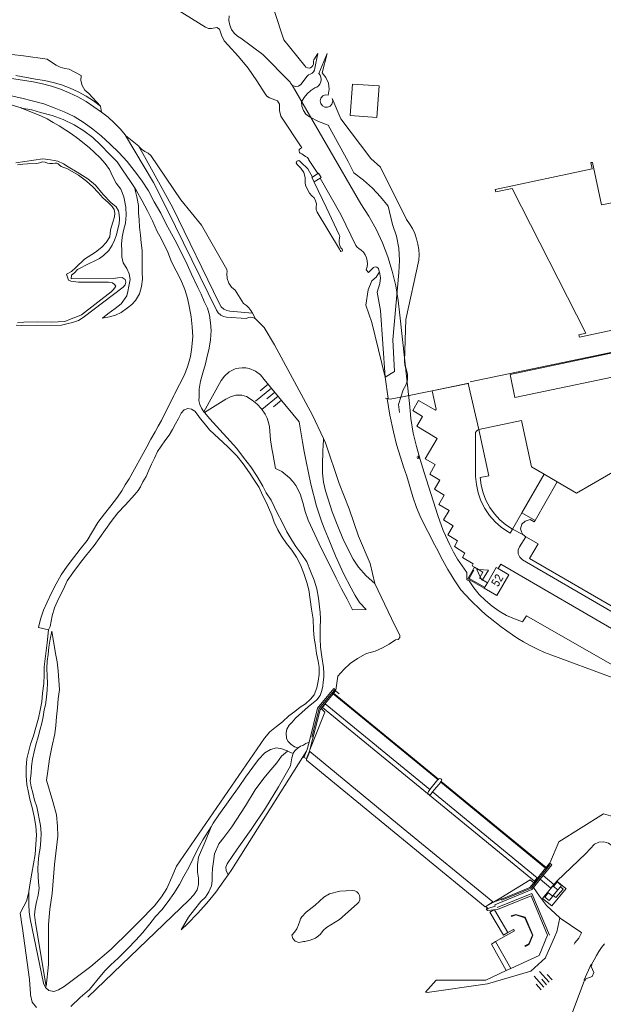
# Model space of a CAD drawing. Header units: metres. Extents: x 196790 to 198335, y 354523 to 356036.
# Tile 9 of 108: x 196935 to 197058, y 355228 to 355435. Entities that reach past the tile are written whole.
import ezdxf

# ---------------------------------------------------------------- set-up
doc = ezdxf.new("R2010")
doc.units = ezdxf.units.M
doc.linetypes.add('DGN Style 2', pattern=[186.027128, 111.616277, -74.410851])
for name, color, linetype, lineweight in [('bij- of bedrijfsgebouw', 252, 'Continuous', 18), ('carport', 252, 'Continuous', 18), ('heg of haag', 252, 'Continuous', 18), ('hoofdgebouw', 252, 'Continuous', 18), ('huisnummer BAG', 252, 'Continuous', 18), ('insteek water', 252, 'Continuous', 18), ('kademuur', 252, 'Continuous', 18), ('kant asfaltverharding', 252, 'Continuous', 18), ('kant betonverharding', 252, 'Continuous', 18), ('kant klinkerverharding', 252, 'Continuous', 18), ('kant onverhard', 252, 'Continuous', 18), ('kant stolverharding', 252, 'Continuous', 18), ('kant water', 252, 'Continuous', 18), ('kunstwerken', 252, 'Continuous', 18), ('overige afscheidingen', 252, 'Continuous', 18), ('overige opstallen geen pand', 252, 'Continuous', 18), ('raster', 252, 'Continuous', 18), ('taludlijn', 252, 'Continuous', 18), ('taludsymbool', 252, 'Continuous', 18), ('toegangstrap', 252, 'Continuous', 18), ('tuinhuis', 252, 'DGN Style 2', 18), ('walbescherming', 252, 'Continuous', 18)]:
    doc.layers.add(name, color=color, linetype=linetype, lineweight=lineweight)
doc.styles.add('Style-Courier New', font='cour.ttf')

# ---------------------------------------------------------------- blocks, each defined once
blk = doc.blocks.new('TA')
at = {"layer": 'taludsymbool', "linetype": 'Continuous', "lineweight": 0}
for p, q in [((-0.5, 0), (-0.5, -0.5)), ((-0.25, 0), (-0.25, -1)), ((0, 0), (0, -0.5)), ((0.25, 0), (0.25, -1)), ((0.5, 0), (0.5, -0.5))]:
    blk.add_line(p, q, dxfattribs=at)

msp = doc.modelspace()

# ---------------------------------------------------------------- linework, layer by layer
at = {"layer": 'bij- of bedrijfsgebouw'}
for p, q in [((197045.19, 355339.607), (197040.483, 355331.467)), ((197040.483, 355331.467), (197038.497, 355328.034))]:
    msp.add_line(p, q, dxfattribs=at)
at = {"layer": 'bij- of bedrijfsgebouw', "flags": 128}
for points in [[(197031.432, 355349.04), (197040.428, 355350.945), (197042.525, 355341.157), (197045.19, 355339.607)], [(197031.432, 355349.04), (197033.516, 355339.275), (197031.714, 355338.91), (197031.912, 355337.298), (197032.314, 355335.686), (197032.923, 355334.112), (197033.73, 355332.614), (197034.72, 355331.23), (197035.866, 355329.991), (197037.137, 355328.921), (197038.497, 355328.034)]]:
    msp.add_lwpolyline(points, dxfattribs=at)
at = {"layer": 'carport'}
for p, q in [((197045.19, 355339.607), (197047.953, 355337.999)), ((197043.28, 355329.849), (197040.483, 355331.467))]:
    msp.add_line(p, q, dxfattribs=at)
at = {"layer": 'heg of haag'}
for p, q in [((197029.601, 355359.07), (197067.399, 355366.938)), ((197021.568, 355357.185), (197029.311, 355358.771))]:
    msp.add_line(p, q, dxfattribs=at)
at = {"layer": 'heg of haag', "flags": 128}
msp.add_lwpolyline([(197040.617, 355308.543), (197041.463, 355309.764), (197061.98, 355298.044), (197061.936, 355299.372), (197063.02, 355299.439)], dxfattribs=at)
at = {"layer": 'hoofdgebouw'}
for p, q in [((197043.28, 355329.849), (197047.953, 355337.999)), ((197043.106, 355329.545), (197043.28, 355329.849)), ((197041.314, 355326.419), (197040.691, 355326.882)), ((197033.231, 355316.744), (197032.568, 355315.606))]:
    msp.add_line(p, q, dxfattribs=at)
at = {"layer": 'hoofdgebouw', "flags": 128}
for points in [[(197067.454, 355381.615), (197067.863, 355379.696), (197065.177, 355379.121), (197067.077, 355370.217), (197066.649, 355370.128), (197066.379, 355371.395), (197052.608, 355368.442), (197052.497, 355368.981), (197053.954, 355369.294), (197038.42, 355399.766), (197034.994, 355399.034), (197034.878, 355399.565), (197055.323, 355403.935), (197055.049, 355405.209), (197055.349, 355405.264), (197057.281, 355396.296), (197059.835, 355396.847)], [(197047.953, 355337.999), (197052.01, 355335.645), (197061.49, 355341.095), (197070.852, 355341.082)], [(197040.691, 355326.882), (197040.438, 355327.466), (197040.237, 355328.111), (197040.5, 355329.11), (197041.167, 355329.706), (197042.216, 355330.043), (197043.106, 355329.545)], [(197041.314, 355326.419), (197043.917, 355324.918), (197042.109, 355321.852), (197061.945, 355310.379)], [(197032.568, 355315.606), (197035.193, 355314.076), (197037.742, 355318.419), (197035.524, 355319.721)], [(197033.231, 355316.744), (197035.109, 355319.965), (197035.524, 355319.721)]]:
    msp.add_lwpolyline(points, dxfattribs=at)
at = {"layer": 'insteek water'}
for p, q in [((197006.592, 355396.569), (196992.128, 355421.498)), ((197016.82, 355354.507), (197014.761, 355373.088))]:
    msp.add_line(p, q, dxfattribs=at)
at = {"layer": 'insteek water', "flags": 128}
for points in [[(196933.973, 355370.983), (196935.141, 355370.907), (196943.492, 355371.018), (196944.654, 355371.243), (196945.816, 355371.538), (196947.093, 355371.954), (196948.091, 355372.592), (196956.466, 355379.02), (196956.934, 355379.469), (196957.061, 355380.054), (196956.895, 355380.618), (196956.311, 355381.03), (196955.36, 355380.966), (196954.415, 355380.783), (196945.528, 355380.741), (196945.584, 355381.544), (196946.235, 355381.983), (196946.874, 355382.679), (196949.334, 355383.995), (196950.502, 355384.529), (196951.535, 355385.014), (196952.38, 355385.66), (196953.47, 355386.725), (196954.154, 355387.829), (196954.64, 355388.862), (196955.06, 355390.039), (196955.348, 355391.258), (196955.658, 355392.341), (196955.728, 355393.36), (196955.671, 355394.287), (196955.536, 355395.079), (196955.038, 355395.874), (196953.925, 355396.844), (196952.26, 355398.519), (196950.629, 355400.447), (196949.047, 355401.782), (196946.823, 355403.216), (196944.912, 355404.299), (196943.89, 355404.949), (196942.749, 355405.516), (196941.199, 355405.802), (196939.566, 355406.012), (196933.842, 355405.155)], [(197014.761, 355373.088), (197014.448, 355376.192), (197013.926, 355379.289), (197013.194, 355382.358), (197012.256, 355385.378), (197011.117, 355388.328), (197009.786, 355391.188), (197008.273, 355393.941), (197006.592, 355396.569)], [(197028.882, 355318.889), (197028.91, 355317.39), (197029.371, 355317.182)], [(197053.088, 355243.036), (197052.514, 355241.926), (197051.649, 355240.933), (197051.497, 355240.657)]]:
    msp.add_lwpolyline(points, dxfattribs=at)
at = {"layer": 'kademuur'}
for p, q in [((196998.722, 355347.14), (196996.371, 355352.069)), ((197034.562, 355247.887), (197034.747, 355247.904)), ((197036.622, 355242.535), (197037.569, 355243.079)), ((197034.957, 355241.186), (197034.067, 355240.674)), ((197038.143, 355235.513), (197037.206, 355235.083)), ((197022.431, 355233.105), (197020.2, 355230.521)), ((197020.2, 355230.521), (197020.559, 355230.467))]:
    msp.add_line(p, q, dxfattribs=at)
at = {"layer": 'kademuur', "flags": 128}
for points in [[(196997.517, 355402.929), (196995.69, 355405.637), (196995.629, 355405.743), (196995.586, 355405.858), (196995.32, 355406.292), (196994.874, 355406.536), (196994.433, 355406.819), (196994.15, 355407.075), (196993.798, 355407.222), (196993.704, 355407.258), (196993.63, 355407.326), (196993.538, 355407.615), (196993.602, 355407.954), (196993.827, 355408.215), (196994.11, 355408.324), (196989.686, 355414.968), (196989.432, 355416.215), (196989.41, 355417.488), (196988.971, 355418.189), (196987.314, 355418.865), (196986.781, 355419.214), (196986.409, 355419.73), (196984.684, 355422.454), (196982.799, 355425.077), (196980.765, 355427.585), (196978.592, 355429.967), (196977.745, 355430.842), (196977.187, 355432.052), (196976.802, 355433.328), (196976.202, 355433.691), (196975.113, 355433.484), (196974.444, 355433.483), (196973.821, 355433.727), (196965.002, 355439.239)], [(196997.973, 355401.944), (197002.359, 355394.305), (197005.538, 355387.786), (197005.79, 355387.419), (197006.139, 355387.142), (197006.641, 355386.794), (197007.098, 355386.344), (197007.479, 355385.802), (197007.759, 355385.188), (197007.92, 355384.534), (197007.958, 355383.872), (197007.88, 355383.236), (197007.702, 355382.651), (197008.172, 355382.079), (197009.208, 355383.156), (197009.558, 355383.26), (197009.964, 355383.173), (197010.27, 355382.892), (197010.388, 355382.547), (197010.417, 355382.367), (197010.467, 355382.191)], [(197010.467, 355382.191), (197010.695, 355380.983), (197010.545, 355379.763), (197010.025, 355377.952), (197010.681, 355374.059), (197011.687, 355360.047)], [(196998.722, 355347.14), (196998.67, 355346.548), (196998.628, 355345.955), (196998.614, 355345.779), (196998.545, 355344.415), (196998.5, 355341.685), (196998.506, 355340.741), (196998.518, 355339.797), (196998.683, 355337.916), (196999.109, 355336.127), (196999.666, 355334.374), (197000.557, 355331.716), (197001.696, 355328.692), (197002.783, 355326.053), (197004.006, 355323.474), (197004.979, 355321.717), (197006.107, 355320.055), (197007.694, 355318.24), (197009.485, 355316.625)], [(197009.485, 355316.625), (197008.549, 355320.784), (197006.044, 355326.593), (197004.139, 355332.311), (197001.995, 355337.653), (196999.148, 355346.225), (196998.722, 355347.14)], [(197013.817, 355307.625), (197011.562, 355312.304), (197009.485, 355316.625)], [(197014.772, 355305.21), (197014.786, 355305.739), (197013.817, 355307.625)], [(197001.329, 355294.113), (197001.707, 355297.079), (197002.948, 355298.468), (197004.343, 355299.72), (197005.868, 355300.81), (197007.493, 355301.721), (197007.745, 355301.828), (197009.58, 355302.377), (197011.102, 355303.018), (197012.545, 355303.82), (197013.886, 355304.767), (197014.408, 355304.831), (197014.772, 355305.21)], [(197048.508, 355246.184), (197045.65, 355248.782), (197044.174, 355250.733), (197042.974, 355252.622)], [(197034.747, 355247.904), (197035.329, 355247.959), (197042.447, 355250.824), (197045.888, 355242.567), (197044.121, 355238.258), (197038.143, 355235.513)], [(197033.392, 355248.122), (197032.987, 355248.082), (197033.246, 355247.763), (197034.562, 355247.887)], [(197038.269, 355246.6), (197038.301, 355246.506), (197039.197, 355246.807), (197041.104, 355246.231), (197042.703, 355242.568), (197041.953, 355240.747), (197041.114, 355240.27), (197041.164, 355240.184), (197042.033, 355240.677), (197042.811, 355242.57), (197041.178, 355246.313), (197039.195, 355246.911), (197038.269, 355246.6)], [(197053.088, 355243.036), (197052.915, 355243.154), (197048.586, 355246.113), (197048.508, 355246.184)], [(197037.569, 355243.079), (197038.739, 355243.752), (197038.91, 355243.458), (197034.957, 355241.186)], [(197037.206, 355235.083), (197032.895, 355233.103), (197022.431, 355233.105)]]:
    msp.add_lwpolyline(points, dxfattribs=at)
at = {"layer": 'kant asfaltverharding'}
msp.add_line((197038.497, 355328.034), (197040.691, 355326.882), dxfattribs=at)
at = {"layer": 'kant asfaltverharding', "flags": 128}
msp.add_lwpolyline([(197031.432, 355349.04), (197029.145, 355358.696), (197021.568, 355357.185)], dxfattribs=at)
at = {"layer": 'kant betonverharding'}
for p, q in [((197049.761, 355252.405), (197047.863, 355253.934)), ((197048.602, 355252.718), (197048.105, 355252.109))]:
    msp.add_line(p, q, dxfattribs=at)
at = {"layer": 'kant betonverharding', "flags": 128}
for points in [[(197021.697, 355272.702), (197043.742, 355254.618), (197043.161, 355253.927), (196998.472, 355290.513), (196999.034, 355291.293), (197021.094, 355273.194)], [(197047.863, 355253.934), (197047.84, 355253.952), (197044.837, 355250.285), (197046.795, 355248.709), (197046.827, 355248.748)], [(197046.827, 355248.748), (197049.797, 355252.376), (197049.761, 355252.405)], [(197048.105, 355252.109), (197047.118, 355250.89), (197047.674, 355250.449), (197049.167, 355252.259), (197048.602, 355252.718)], [(197048.602, 355252.718), (197048.853, 355253.039), (197047.917, 355253.759), (197047.19, 355252.813), (197048.105, 355252.109)], [(197045.316, 355250.563), (197046.249, 355249.818), (197046.99, 355250.75), (197046.04, 355251.483), (197045.316, 355250.563)]]:
    msp.add_lwpolyline(points, dxfattribs=at)
at = {"layer": 'kant klinkerverharding'}
for p, q in [((197031.351, 355319.509), (197030.516, 355320.016)), ((197032.19, 355317.356), (197031.956, 355317.494)), ((197033.231, 355316.744), (197032.19, 355317.356)), ((197053.683, 355233.09), (197050.452, 355224.417))]:
    msp.add_line(p, q, dxfattribs=at)
at = {"layer": 'kant klinkerverharding', "flags": 128}
for points in [[(197030.516, 355320.016), (197030.049, 355320.3), (197030.262, 355320.757), (197027.99, 355322.089), (197028.51, 355323.003), (197026.266, 355324.374), (197026.938, 355325.562), (197024.887, 355326.866), (197026.022, 355328.75), (197023.992, 355330.018), (197025.159, 355331.999), (197023.01, 355333.259), (197024.138, 355335.209), (197022.054, 355336.443), (197023.189, 355338.377), (197021.111, 355339.618), (197022.254, 355341.633), (197020.129, 355342.859), (197022.626, 355347.127), (197018.367, 355349.703), (197019.58, 355351.748), (197017.515, 355353.01), (197018.711, 355355.098), (197022.279, 355353.062), (197022.426, 355353.269), (197021.568, 355357.185)], [(197038.497, 355328.034), (197038.015, 355327.204), (197037.62, 355327.441), (197036.202, 355328.413), (197034.883, 355329.579), (197033.701, 355330.922), (197032.691, 355332.416), (197031.879, 355334.026), (197031.282, 355335.713), (197030.907, 355337.433), (197030.75, 355339.145), (197030.704, 355348.049), (197030.747, 355348.366), (197030.899, 355348.669), (197031.142, 355348.904), (197031.432, 355349.04)], [(197041.314, 355326.419), (197040.004, 355324.336), (197039.727, 355323.65), (197039.734, 355322.85), (197040.058, 355322.118), (197040.594, 355321.608), (197060.565, 355310.032), (197060.915, 355309.879), (197061.335, 355309.887), (197061.709, 355310.079), (197061.945, 355310.379)], [(197062.477, 355305.386), (197062.407, 355305.386), (197036.095, 355320.7), (197035.524, 355319.721)], [(197032.568, 355315.606), (197029.108, 355317.596), (197030.516, 355320.016)], [(197031.719, 355317.997), (197032.259, 355318.957), (197031.351, 355319.509)], [(197031.956, 355317.494), (197031.565, 355317.724), (197031.719, 355317.997)], [(197055.153, 355236.367), (197055.701, 355237.389), (197056.187, 355238.282), (197056.716, 355239.083), (197057.291, 355239.928), (197057.872, 355240.755)], [(197053.683, 355233.09), (197053.628, 355233.12), (197055.079, 355236.41), (197055.153, 355236.367)], [(197053.683, 355233.09), (197053.843, 355233.01), (197053.959, 355233.347), (197055.27, 355233.85), (197055.639, 355234.679), (197055.11, 355235.958), (197055.248, 355236.311), (197055.153, 355236.367)]]:
    msp.add_lwpolyline(points, dxfattribs=at)
at = {"layer": 'kant onverhard'}
for p, q in [((196973.478, 355352.759), (196973.61, 355352.604)), ((196940.781, 355306.831), (196938.657, 355307.31)), ((196991.133, 355281.325), (196992.302, 355280.815)), ((196934.927, 355246.356), (196934.809, 355247.144))]:
    msp.add_line(p, q, dxfattribs=at)
at = {"layer": 'kant onverhard', "flags": 128}
for points in [[(196932.876, 355419.27), (196935.115, 355418.803), (196937.35, 355418.254), (196939.758, 355417.618), (196941.942, 355416.78), (196944.06, 355415.93), (196946.195, 355414.897), (196948.304, 355413.603), (196950.117, 355412.282), (196951.874, 355410.843), (196953.729, 355409.134), (196955.588, 355407.33), (196957.338, 355405.452), (196958.778, 355403.54), (196960.332, 355401.517), (196961.844, 355399.301), (196963.054, 355396.97), (196964.396, 355394.557), (196965.548, 355392.287), (196967.367, 355388.967), (196968.666, 355386.478), (196969.967, 355383.739), (196970.891, 355381.754), (196972.252, 355378.926), (196972.949, 355377.508), (196973.585, 355376.002), (196974.234, 355374.55), (196974.661, 355373.12), (196974.922, 355371.513), (196975.002, 355369.871), (196974.885, 355367.884), (196974.6, 355366.155), (196974.119, 355364.111), (196973.844, 355362.865), (196973.266, 355360.964), (196972.753, 355359.205), (196972.476, 355357.492), (196972.477, 355355.917), (196972.46, 355355.123), (196972.654, 355354.295), (196973.025, 355353.484), (196973.478, 355352.759)], [(196932.868, 355417.362), (196934.987, 355416.715), (196935.093, 355416.697)], [(196935.093, 355416.697), (196937.228, 355416.336), (196939.091, 355415.796), (196941.544, 355415.131), (196943.822, 355414.304), (196946.146, 355413.149), (196948.232, 355411.91), (196950.077, 355410.496), (196951.788, 355408.869), (196953.545, 355407.042), (196955.202, 355405.38), (196956.511, 355403.495), (196957.869, 355401.471), (196958.87, 355399.951)], [(196970.988, 355366.47), (196971.142, 355368.509), (196971.023, 355370.625), (196970.803, 355372.772), (196970.474, 355374.61), (196970.046, 355376.666), (196969.488, 355378.476), (196968.648, 355380.499), (196967.672, 355382.449), (196966.684, 355384.358), (196965.891, 355386.348), (196964.462, 355389.204), (196963.68, 355390.729), (196962.655, 355392.933), (196961.587, 355395.081), (196960.499, 355397.163), (196959.307, 355399.286), (196958.87, 355399.951)], [(196970.988, 355366.47), (196970.979, 355366.349), (196970.663, 355364.365), (196970.103, 355362.409), (196969.383, 355360.507), (196968.391, 355358.494), (196967.3, 355356.479), (196967.151, 355356.179)], [(196967.151, 355356.179), (196964.559, 355350.949), (196963.866, 355349.709), (196963.222, 355348.528), (196962.347, 355346.991), (196961.498, 355345.387), (196957.733, 355338.645), (196956.941, 355337.385), (196956.194, 355336.124), (196955.307, 355334.798), (196953.864, 355332.969), (196952.565, 355331.288), (196951.183, 355329.444), (196950.049, 355327.526), (196948.87, 355325.666), (196947.454, 355323.801), (196946.012, 355321.97), (196944.69, 355320.263), (196943.46, 355318.439), (196942.344, 355316.557), (196941.365, 355314.657), (196940.483, 355312.631), (196939.735, 355310.95), (196939.086, 355309.09), (196938.657, 355307.31)], [(196936.637, 355251.773), (196936.638, 355250.428), (196936.612, 355248.92), (196936.655, 355247.468), (196936.874, 355245.97), (196939.731, 355232.415), (196940.11, 355231.555), (196940.84, 355230.919), (196941.882, 355230.678), (196942.852, 355231.03), (196944.024, 355231.745), (196949.691, 355235.949), (196953.941, 355239.597), (196957.905, 355243.479), (196959.875, 355245.46), (196963.062, 355248.748), (196964.588, 355250.607), (196965.657, 355252.364), (196966.729, 355254.775), (196967.718, 355257.086), (196986.242, 355284.065), (196987.414, 355285.339), (196988.787, 355286.497), (196990.073, 355287.476), (196991.418, 355288.74), (196992.669, 355289.66), (196993.761, 355290.548), (196994.895, 355291.277), (196995.948, 355292.209), (196996.765, 355293.183), (196997.328, 355294.653), (196997.589, 355296.065), (196997.789, 355297.446), (196997.766, 355298.959), (196997.542, 355300.271), (196997.221, 355301.887), (196997.046, 355303.552), (196996.732, 355305.064), (196996.615, 355306.857), (196996.488, 355309.094), (196996.15, 355311.188), (196995.622, 355315.254), (196995.165, 355316.787), (196994.556, 355318.728), (196993.84, 355320.551), (196992.997, 355322.108), (196992.016, 355323.634), (196990.928, 355325.017), (196989.828, 355326.555), (196989.064, 355327.913), (196988.285, 355329.505), (196987.821, 355330.985), (196987.138, 355332.609), (196986.686, 355333.598), (196985.835, 355335.216), (196985.143, 355336.784), (196984.145, 355338.279), (196983.135, 355339.899), (196981.748, 355341.8), (196980.442, 355343.489), (196978.522, 355345.35), (196974.66, 355348.978), (196973.578, 355350.332), (196972.776, 355351.241), (196972.093, 355352.221), (196971.556, 355352.916), (196970.894, 355353.298), (196970.082, 355353.45), (196969.343, 355353.183), (196968.719, 355352.461), (196968.133, 355351.352), (196967.491, 355350.187), (196966.876, 355349.009), (196966.185, 355347.816), (196965.292, 355346.661), (196964.501, 355345.523), (196963.749, 355344.387), (196963.077, 355343.009), (196962.48, 355341.749), (196961.895, 355340.463), (196961.35, 355339.142), (196960.667, 355337.979), (196960.106, 355336.974), (196959.645, 355336.18), (196958.921, 355335.333), (196956.934, 355333.091), (196955.393, 355331.451), (196953.956, 355329.679), (196950.348, 355324.589), (196948.566, 355322.343), (196947.299, 355320.709), (196945.905, 355318.863), (196944.71, 355317.124), (196943.839, 355315.284), (196942.87, 355313.346), (196942.015, 355311.464), (196941.535, 355309.811), (196941.102, 355307.564), (196940.781, 355306.831)], [(196973.61, 355352.604), (196974.751, 355351.299), (196980.405, 355344.997), (196981.844, 355343.12), (196983.394, 355341.137), (196984.692, 355339.119), (196985.906, 355337.058), (196986.63, 355335.699), (196987.675, 355334.135), (196988.906, 355331.479), (196990.011, 355329.493), (196990.993, 355327.465), (196992.005, 355325.686), (196992.86, 355324.353), (196994.131, 355322.728), (196995.152, 355321.124), (196995.944, 355319.226), (196996.733, 355317.268), (196997.283, 355315.461), (196997.647, 355313.529), (196997.987, 355310.494), (196998.063, 355309.167), (196998.022, 355307.146), (196998.013, 355305.04), (196998.081, 355303.161), (196998.337, 355301.18), (196998.721, 355298.896), (196998.8, 355297.716), (196998.758, 355296.846), (196998.657, 355295.833), (196998.556, 355294.951), (196998.345, 355294.048), (196997.984, 355293.03), (196997.292, 355292.082), (196995.47, 355290.661), (196992.792, 355288.247), (196992.097, 355287.427), (196991.433, 355286.743), (196990.961, 355285.944), (196990.861, 355285.125), (196990.877, 355283.957), (196991.258, 355283.308), (196991.797, 355282.745), (196992.598, 355282.229), (196993.367, 355281.967)], [(196974.998, 355265.394), (196975.436, 355266.102), (196976.651, 355267.911), (196980.916, 355273.847), (196982.232, 355275.827), (196983.804, 355277.896), (196985.02, 355279.543), (196986.325, 355280.911), (196987.503, 355281.678), (196988.78, 355282), (196989.899, 355281.8), (196991.033, 355281.369), (196991.133, 355281.325)], [(196974.998, 355265.394), (196973.275, 355262.61), (196972.145, 355260.571), (196971.174, 355258.588), (196970.343, 355256.805), (196969.282, 355254.94), (196968.392, 355253.193), (196967.166, 355251.333), (196965.979, 355249.67), (196964.628, 355247.913), (196963.302, 355246.449), (196962.121, 355244.906), (196960.617, 355243.102), (196959.145, 355241.491), (196957.442, 355239.71), (196955.445, 355237.683), (196953.888, 355236.327), (196952.694, 355235.132), (196951.573, 355233.806), (196949.395, 355231.113), (196947.449, 355229.43), (196945.497, 355227.561)], [(196936.955, 355230.182), (196936.777, 355233.244), (196935.258, 355243.95), (196935.092, 355245.259), (196934.927, 355246.356)], [(196938.228, 355227.311), (196937.348, 355228.429), (196936.968, 355229.965), (196936.955, 355230.182)]]:
    msp.add_lwpolyline(points, dxfattribs=at)
at = {"layer": 'kant stolverharding', "flags": 128}
for points in [[(196936.637, 355251.773), (196936.884, 355253.565), (196937.22, 355255.581), (196937.588, 355257.586), (196937.927, 355259.531), (196938.079, 355261.742), (196938.216, 355263.593), (196938.07, 355265.524), (196937.743, 355267.538), (196937.324, 355269.425), (196936.841, 355271.176), (196936.539, 355272.608), (196936.211, 355274.246), (196936.021, 355276.088), (196936.067, 355277.85), (196936.165, 355279.644), (196936.587, 355281.353), (196936.991, 355282.734), (196937.593, 355284.489), (196938.091, 355286.251), (196938.616, 355288.267), (196938.966, 355289.894), (196939.338, 355291.714), (196939.511, 355293.496), (196939.753, 355295.56), (196939.858, 355297.353), (196939.874, 355299.033), (196940.258, 355302.419), (196940.471, 355304.102), (196940.781, 355306.831)], [(196936.637, 355251.773), (196936.612, 355251.591), (196936.153, 355249.736), (196935.003, 355247.631), (196934.809, 355247.144)]]:
    msp.add_lwpolyline(points, dxfattribs=at)
at = {"layer": 'kant water'}
for p, q in [((196951.908, 355415.811), (196951.74, 355417.106)), ((196984.355, 355372.296), (196983.738, 355373.486))]:
    msp.add_line(p, q, dxfattribs=at)
at = {"layer": 'kant water', "flags": 128}
for points in [[(196951.74, 355417.106), (196949.23, 355419.774), (196948.43, 355420.474), (196947.848, 355421.423), (196947.581, 355422.504), (196947.644, 355423.565), (196945.126, 355424.913), (196944.177, 355425.02), (196943.246, 355425.288), (196942.374, 355425.708), (196941.594, 355426.259), (196940.461, 355426.978), (196935.508, 355427.68), (196930.541, 355428.277)], [(196951.908, 355415.811), (196953.307, 355414.762), (196954.623, 355413.601), (196955.842, 355412.34), (196956.955, 355410.991), (196956.981, 355410.948)], [(196956.981, 355410.948), (196959.755, 355408.68), (196959.788, 355408.623)], [(196959.788, 355408.623), (196960.361, 355408.012), (196961.067, 355407.561), (196961.722, 355407.221), (196962.287, 355406.746), (196968.659, 355397.375), (196972.98, 355392.038), (196978.312, 355382.684), (196978.427, 355382.26), (196978.317, 355381.834), (196978.392, 355380.829), (196978.741, 355379.844), (196979.342, 355378.989), (196980.119, 355378.346), (196981.854, 355375.526), (196982.441, 355375.143), (196982.965, 355374.662), (196983.402, 355374.102), (196983.738, 355373.486)], [(196996.728, 355401.168), (196996.712, 355401.089), (196999.325, 355395.704), (197002.021, 355390.042), (197002.114, 355389.704), (197002.084, 355389.355), (197001.998, 355388.834), (197002.015, 355388.297), (197002.137, 355387.773), (197002.353, 355387.292), (197002.474, 355387.125), (197002.626, 355386.985), (197002.731, 355386.768), (197002.614, 355386.558), (197002.375, 355386.533), (197002.217, 355386.715), (197002.169, 355386.864), (197002.099, 355387.003), (196997.371, 355394.815), (196997.179, 355395.321), (196997.179, 355395.863), (196997.208, 355396.52), (196997.047, 355397.185), (196996.705, 355397.777), (196996.231, 355398.233), (196995.782, 355398.754), (196994.92, 355400.411), (196994.817, 355401.011), (196994.821, 355402.074), (196994.527, 355403.138), (196993.951, 355404.08), (196993.172, 355404.803), (196992.963, 355405.144), (196993.094, 355405.523), (196993.469, 355405.662), (196993.815, 355405.461), (196993.937, 355405.317), (196995.374, 355403.901), (196996.366, 355402.173)], [(196934.226, 355371.493), (196935.537, 355371.649), (196938.407, 355371.71), (196941.394, 355371.598), (196944.232, 355371.729), (196945.547, 355372.332), (196946.865, 355372.804), (196947.705, 355373.158), (196953.949, 355378.036), (196954.449, 355378.503), (196954.834, 355378.971), (196954.943, 355379.212), (196954.654, 355379.574), (196954.251, 355379.872), (196953.39, 355380.015), (196947.098, 355380.064), (196945.432, 355380.224), (196944.946, 355380.439), (196944.536, 355381.698), (196945.609, 355382.281), (196946.515, 355383.128), (196948.315, 355384.91), (196950.677, 355386.338), (196952.007, 355387.442), (196952.919, 355388.405), (196953.667, 355389.562), (196953.832, 355391.053), (196954.283, 355392.671), (196954.697, 355393.803), (196954.766, 355394.578), (196954.605, 355395.346), (196954.148, 355395.984), (196953.346, 355396.79), (196952.21, 355397.77), (196951.222, 355398.928), (196950.12, 355400.087), (196948.765, 355401.33), (196947.071, 355402.545), (196944.77, 355403.893), (196943.398, 355404.428), (196943.008, 355404.719), (196942.814, 355404.992), (196942.527, 355405.112), (196942.149, 355405.125), (196941.583, 355405.038), (196941.057, 355405.012), (196940.576, 355405.105), (196940.045, 355405.278), (196939.473, 355405.393), (196938.895, 355405.194), (196938.306, 355405.037), (196936.313, 355404.924), (196935.365, 355404.902), (196934.238, 355404.767)], [(197010.467, 355382.191), (197009.773, 355381.121), (197008.908, 355380.299), (197008.115, 355378.416), (197007.589, 355375.172), (197008.89, 355371.561), (197011.687, 355360.047)], [(196984.355, 355372.296), (196986.229, 355370.469), (196988.356, 355366.865), (196996.371, 355352.069)], [(197011.687, 355360.047), (197012.297, 355355.565), (197012.083, 355355.524)], [(197012.083, 355355.524), (197012.679, 355352.025), (197013.421, 355348.553), (197014.11, 355345.871), (197014.889, 355343.214), (197015.56, 355341.192), (197016.242, 355339.174), (197016.87, 355337.015), (197017.521, 355334.862), (197018.323, 355332.611), (197019.229, 355330.4), (197020.648, 355327.518), (197022.159, 355324.682), (197022.836, 355323.389), (197023.506, 355322.104), (197024.925, 355319.542), (197025.567, 355318.453), (197026.213, 355317.366), (197027.648, 355315.285), (197029.663, 355313.053), (197031.834, 355310.972), (197032.802, 355310.099), (197033.804, 355309.266), (197036.113, 355307.474), (197038.5, 355305.788)], [(197038.5, 355305.788), (197039.635, 355305.039), (197040.808, 355304.328), (197042.266, 355303.528), (197043.753, 355302.783), (197045.27, 355302.101), (197046.816, 355301.489), (197071.094, 355292.51), (197076.24, 355291.829)], [(196995.128, 355281.266), (196979.357, 355256.394), (196978.598, 355255.256)], [(197046.356, 355257.712), (197048.31, 355262.204), (197057.672, 355268.114), (197060.669, 355267.268)], [(196978.598, 355255.256), (196977.733, 355253.958), (196975.99, 355251.593), (196974.134, 355249.308), (196972.171, 355247.11), (196970.106, 355245.007), (196968.705, 355243.707)], [(196992.034, 355242.548), (196992.22, 355241.868), (196992.752, 355241.282), (196993.5, 355241.023), (196994.198, 355241.119), (196994.466, 355241.199), (196994.743, 355241.241), (196995.9, 355241.465), (196997.005, 355241.954), (196997.97, 355242.681), (196998.729, 355243.582), (196999.34, 355244.172), (197002.059, 355245.857), (197005.826, 355249.174), (197006.127, 355249.531), (197006.319, 355249.98), (197006.367, 355250.467), (197006.274, 355250.924), (197006.053, 355251.336), (197005.706, 355251.68), (197005.272, 355251.904), (197004.812, 355251.986), (197002.117, 355251.838), (196999.93, 355251.238), (196998.734, 355250.577), (196996.958, 355248.898), (196995.012, 355247.419), (196994.147, 355246.439), (196993.858, 355246.009), (196993.688, 355245.52), (196993.452, 355244.695), (196993.089, 355243.907), (196992.61, 355243.183), (196992.034, 355242.548)]]:
    msp.add_lwpolyline(points, dxfattribs=at)
at = {"layer": 'kunstwerken'}
for p, q in [((196997.517, 355402.929), (196996.366, 355402.173)), ((196996.728, 355401.168), (196997.973, 355401.944)), ((197000.839, 355293.516), (197001.223, 355293.988)), ((197001.223, 355293.988), (197001.329, 355294.113)), ((197000.738, 355293.392), (197022.804, 355275.302)), ((197000.839, 355293.516), (197022.931, 355275.4)), ((197021.094, 355273.194), (197022.804, 355275.302)), ((197023.522, 355274.903), (197045.591, 355256.795)), ((197023.39, 355274.767), (197021.697, 355272.702)), ((197023.39, 355274.767), (197045.498, 355256.68)), ((197042.994, 355253.583), (197045.498, 355256.68)), ((197046.155, 355257.492), (197045.591, 355256.795)), ((197042.974, 355252.622), (197044.36, 355254.32)), ((197044.994, 355255.12), (197044.36, 355254.32)), ((197034.53, 355249.498), (197036.068, 355250.432)), ((197036.175, 355250.162), (197034.53, 355249.498)), ((197034.53, 355249.498), (197032.868, 355248.579)), ((197032.868, 355248.579), (197033.321, 355248.174)), ((197033.321, 355248.174), (197033.392, 355248.122)), ((197034.747, 355247.904), (197037.569, 355243.079)), ((197037.206, 355235.083), (197034.067, 355240.674)), ((197034.957, 355241.186), (197038.143, 355235.513))]:
    msp.add_line(p, q, dxfattribs=at)
at = {"layer": 'kunstwerken', "flags": 128}
for points in [[(196996.366, 355402.173), (196996.215, 355402.073), (196996.728, 355401.168)], [(196997.973, 355401.944), (196998.215, 355402.095), (196997.641, 355403.011), (196997.517, 355402.929)], [(197001.329, 355294.113), (197000.91, 355294.48), (196997.447, 355290.315), (196995.648, 355283.21)], [(197000.738, 355293.392), (197000.66, 355293.455), (197000.761, 355293.579), (197000.839, 355293.516)], [(196998.176, 355290.269), (196999.091, 355291.378), (197000.738, 355293.392)], [(196998.176, 355290.269), (196997.97, 355290.02), (196995.838, 355281.543)], [(196998.176, 355290.269), (196998.969, 355289.523), (196996.819, 355283.997), (196995.838, 355281.543)], [(196995.648, 355283.21), (196995.195, 355281.419), (196995.128, 355281.266)], [(196995.128, 355281.266), (196994.556, 355279.964), (196995.094, 355279.728), (196995.767, 355281.259), (196995.838, 355281.543)], [(197032.868, 355248.579), (197032.739, 355248.511), (197013.565, 355264.208), (196995.086, 355279.394), (196995.141, 355279.529), (196995.106, 355279.551), (196995.835, 355281.231), (197015.466, 355265.027), (197034.35, 355249.543), (197032.868, 355248.579)], [(197022.931, 355275.4), (197022.966, 355275.358), (197022.86, 355275.233), (197022.804, 355275.302)], [(197022.931, 355275.4), (197023.183, 355275.528), (197023.46, 355275.476), (197023.491, 355275.427), (197023.601, 355275.171), (197023.522, 355274.903)], [(197023.522, 355274.903), (197023.44, 355274.938), (197023.348, 355274.815), (197023.39, 355274.767)], [(197021.094, 355273.194), (197020.79, 355272.819), (197020.669, 355272.536), (197020.815, 355272.265), (197020.878, 355272.206), (197021.139, 355272.13), (197021.359, 355272.29), (197021.697, 355272.702)], [(197044.994, 355255.12), (197046.797, 355257.382), (197046.356, 355257.712)], [(197045.498, 355256.68), (197045.575, 355256.617), (197045.668, 355256.732), (197045.591, 355256.795)], [(197046.356, 355257.712), (197046.341, 355257.723), (197046.155, 355257.492)], [(197036.068, 355250.432), (197042.233, 355254.172), (197042.994, 355253.583)], [(197042.974, 355252.622), (197042.586, 355252.147), (197034.784, 355248.939), (197034.897, 355248.671), (197033.321, 355248.174)], [(197036.175, 355250.162), (197042.191, 355252.59), (197042.994, 355253.583)], [(197036.622, 355242.535), (197033.765, 355247.421), (197034.562, 355247.887)]]:
    msp.add_lwpolyline(points, dxfattribs=at)
at = {"layer": 'overige afscheidingen', "flags": 128}
msp.add_lwpolyline([(196984.355, 355372.296), (196983.915, 355372.546), (196983.393, 355372.651), (196982.864, 355372.584), (196982.407, 355372.367), (196978.287, 355372.682), (196977.646, 355372.814), (196977.041, 355373.117), (196976.535, 355373.568), (196976.175, 355374.114), (196965.777, 355395.364), (196962.848, 355401.001), (196956.981, 355410.948)], dxfattribs=at)
at = {"layer": 'overige opstallen geen pand'}
msp.add_line((197031.956, 355317.494), (197031.719, 355317.997), dxfattribs=at)
at = {"layer": 'overige opstallen geen pand', "flags": 128}
for points in [[(197064.933, 355366.261), (197065.925, 355361.36), (197039.009, 355355.752), (197038.01, 355360.599), (197064.933, 355366.261)], [(197031.719, 355317.997), (197031.001, 355319.524), (197031.351, 355319.509)], [(197032.19, 355317.356), (197033.464, 355319.418), (197031.351, 355319.509)], [(197031.956, 355317.494), (197032.094, 355317.2), (197032.19, 355317.356)]]:
    msp.add_lwpolyline(points, dxfattribs=at)
at = {"layer": 'raster'}
for p, q in [((197015.017, 355355.843), (197021.568, 355357.185)), ((197011.754, 355355.596), (197012.083, 355355.524)), ((197001.223, 355293.988), (197002.018, 355293.366)), ((197036.068, 355250.432), (197036.175, 355250.162))]:
    msp.add_line(p, q, dxfattribs=at)
at = {"layer": 'raster', "flags": 128}
for points in [[(197015.017, 355355.843), (197012.731, 355355.375), (197012.296, 355355.473), (197012.083, 355355.524)], [(197032.585, 355315.807), (197029.408, 355317.636), (197030.406, 355319.369)], [(196996.229, 355284.207), (196997.792, 355290.251), (197001.029, 355294.14), (197001.223, 355293.988)], [(197044.789, 355255.34), (197046.36, 355257.334), (197046.155, 355257.492)], [(197044.789, 355255.34), (197044.093, 355254.464), (197042.47, 355252.453), (197036.264, 355249.934), (197036.175, 355250.162)], [(197046.316, 355242.542), (197042.626, 355251.359), (197035.271, 355248.385)]]:
    msp.add_lwpolyline(points, dxfattribs=at)
at = {"layer": 'taludlijn'}
for p, q in [((197045.547, 355237.986), (197047.397, 355242.158)), ((197020.559, 355230.467), (197033.267, 355232.285))]:
    msp.add_line(p, q, dxfattribs=at)
at = {"layer": 'taludlijn', "flags": 128}
for points in [[(196984.45, 355449.048), (196990.343, 355431.098), (196994.77, 355425.566), (196994.993, 355425.325), (196995.302, 355425.164), (196995.647, 355425.12), (196995.967, 355425.19), (196996.247, 355425.361), (196996.466, 355425.631), (196996.578, 355425.961), (196996.573, 355426.289), (196996.573, 355426.578), (196996.675, 355426.848), (196997.483, 355428.187), (196996.886, 355425.12), (196996.814, 355424.714), (196996.607, 355424.333), (196996.288, 355424.038), (196995.913, 355423.868), (196995.537, 355423.694), (196995.239, 355423.406), (196993.924, 355421.627), (196993.424, 355421.296), (196992.749, 355421.227), (196992.128, 355421.498)], [(196992.128, 355421.498), (196991.753, 355421.967), (196991.649, 355422.144), (196991.518, 355422.302), (196985.923, 355427.993), (196981.296, 355431.414), (196980.561, 355431.867), (196979.887, 355432.492), (196979.332, 355433.277), (196978.947, 355434.182), (196978.765, 355435.149), (196978.792, 355436.11)], [(197015.017, 355355.843), (197015.495, 355357.359), (197016.067, 355358.351), (197016.375, 355359.495), (197016.375, 355360.68), (197016.081, 355361.787), (197015.85, 355362.585), (197015.788, 355363.413), (197016.047, 355372.16), (197018.781, 355384.643), (197018.833, 355385.775), (197018.774, 355386.923), (197018.603, 355388.07), (197018.319, 355389.201), (197017.925, 355390.298), (197017.429, 355391.347), (197016.838, 355392.333), (197016.165, 355393.244), (197010.74, 355404.232), (197008.692, 355406.116), (197002.381, 355414.409), (197000.537, 355418.695), (197000.643, 355418.151), (197000.487, 355417.556), (197000.077, 355417.098), (196999.565, 355416.886), (196999.012, 355416.905), (196998.467, 355417.19), (196998.112, 355417.692), (196998.02, 355418.239), (196998.163, 355418.774), (196998.563, 355419.241), (196999.132, 355419.474), (196999.685, 355419.441), (196999.878, 355420.671), (196999.718, 355421.956), (196999.204, 355423.144), (196998.414, 355424.106), (196999.455, 355428.188), (196997.736, 355423.949), (196997.975, 355423.617), (196998.146, 355423.2), (196998.21, 355422.722), (196998.143, 355422.226), (196997.944, 355421.767), (196997.642, 355421.391), (196997.281, 355421.122), (196996.905, 355420.961), (196996.051, 355420.396), (196995.281, 355419.704), (196994.621, 355418.906), (196994.09, 355418.03), (196994.144, 355417.115), (196994.456, 355416.216), (196995.005, 355415.438), (196995.716, 355414.86), (196997.665, 355413.887), (196999.698, 355413.103), (197003.884, 355405.443), (197005.115, 355403.068), (197007.119, 355401.538), (197008.999, 355399.847), (197010.738, 355398.01), (197012.32, 355396.047), (197013.236, 355392.176), (197014.066, 355389.75), (197014.573, 355387.213), (197014.74, 355384.632), (197014.567, 355382.074), (197013.335, 355367.926), (197013.659, 355361.234), (197011.687, 355360.047)], [(196951.908, 355415.811), (196950.327, 355416.986), (196948.665, 355418.066), (196946.931, 355419.043), (196945.136, 355419.91), (196943.29, 355420.662), (196941.403, 355421.295), (196939.489, 355421.806), (196937.557, 355422.193), (196935.262, 355422.607), (196932.941, 355422.912)], [(196951.74, 355417.106), (196950.248, 355418.218), (196948.67, 355419.229), (196947.016, 355420.131), (196945.298, 355420.915), (196943.528, 355421.575), (196941.721, 355422.106), (196939.89, 355422.507), (196938.049, 355422.775), (196933.897, 355423.564)], [(196958.87, 355399.951), (196959.395, 355397.992), (196959.737, 355396.195), (196959.712, 355394.627), (196959.826, 355393.172), (196959.923, 355391.615), (196960.121, 355389.938), (196960.271, 355388.296), (196960.492, 355386.715), (196960.494, 355385.049), (196960.467, 355383.595), (196960.501, 355382.151), (196960.585, 355380.642), (196960.343, 355379.138), (196959.958, 355377.608), (196959.119, 355376.187), (196958.333, 355375.338), (196957.392, 355374.607), (196956.09, 355373.662), (196954.84, 355373.087), (196953.621, 355372.727), (196952.109, 355372.473), (196953.255, 355373.356), (196954.811, 355374.476), (196956.079, 355375.458), (196957.252, 355377.177), (196957.476, 355378.043), (196957.709, 355379.231), (196957.943, 355380.572), (196957.764, 355381.825), (196957.24, 355382.946), (196956.519, 355384.113), (196956.182, 355385.383), (196956.202, 355386.678), (196956.148, 355388.013), (196956.266, 355389.535), (196956.559, 355390.954), (196956.949, 355392.489), (196957.093, 355394.139), (196957.055, 355395.831), (196956.634, 355398.006), (196955.971, 355399.618), (196954.981, 355400.909), (196954.332, 355402.225), (196953.609, 355403.737), (196952.705, 355405.027), (196951.57, 355406.272), (196950.426, 355407.358), (196949.294, 355408.401), (196946.928, 355410.263), (196945.628, 355411.245), (196944.374, 355412.071), (196943.02, 355412.935), (196941.717, 355413.694), (196940.45, 355414.401), (196939.127, 355415.038), (196935.093, 355416.697)], [(196959.788, 355408.623), (196960.653, 355407.121), (196966.88, 355395.827), (196976.768, 355375.448), (196977.145, 355374.87), (196977.674, 355374.391), (196978.308, 355374.066), (196978.982, 355373.917), (196983.738, 355373.486)], [(196973.478, 355352.759), (196977.11, 355359.304), (196977.811, 355360.284), (196978.822, 355361.153), (196980.115, 355361.775), (196980.838, 355361.953), (196981.586, 355362.028), (196982.337, 355361.997), (196983.068, 355361.861), (196984.396, 355361.317), (196985.456, 355360.508), (196986.213, 355359.571)], [(196988.601, 355340.842), (196989.897, 355340.156), (196991.534, 355338.822), (196992.263, 355338.055), (196992.888, 355337.201), (196993.775, 355335.483), (196994.339, 355333.634), (196994.821, 355331.767), (196995.478, 355329.955), (196997.787, 355324.921), (197001.382, 355317.728), (197002.519, 355315.497), (197003.672, 355313.275), (197004.839, 355311.06), (197007.667, 355311.091), (197006.278, 355312.569), (197005.397, 355314.074), (197004.545, 355315.596), (197002.941, 355318.694), (197001.228, 355322.432), (197000.43, 355324.327), (196999.656, 355326.232), (196999.01, 355327.869), (196998.378, 355329.511), (196997.249, 355332.845), (196996.034, 355337.536), (196995.522, 355339.905), (196995.03, 355342.277), (196994.623, 355344.364), (196994.249, 355346.456), (196993.906, 355348.554), (196993.592, 355350.657), (196986.213, 355359.571)], [(196982.475, 355355.937), (196981.486, 355356.254), (196980.241, 355356.22), (196979.097, 355355.926), (196978.114, 355355.438), (196973.61, 355352.604)], [(196988.601, 355340.842), (196988.037, 355343.973), (196987.842, 355345.015), (196987.564, 355346.84), (196987.42, 355348.681), (196987.327, 355349.604), (196987.127, 355350.516), (196986.823, 355351.398), (196986.421, 355352.234), (196985.658, 355353.374), (196984.715, 355354.37), (196983.642, 355355.22), (196982.475, 355355.937)], [(197015.017, 355355.843), (197014.519, 355354.267), (197014.716, 355352.623)], [(197028.882, 355318.889), (197026.958, 355321.737), (197026.077, 355323.214), (197025.286, 355324.74), (197023.946, 355327.784), (197022.818, 355330.913), (197019.903, 355339.962), (197019.048, 355342.689), (197018.267, 355345.44), (197017.622, 355348.225), (197017.118, 355351.353), (197016.952, 355352.928), (197016.82, 355354.507)], [(197029.371, 355317.182), (197030.375, 355315.706), (197031.522, 355314.309), (197032.802, 355313.011), (197034.201, 355311.83), (197035.702, 355310.783), (197037.286, 355309.881), (197038.932, 355309.133), (197040.617, 355308.543)], [(196938.308, 355269.584), (196937.803, 355271.007), (196937.459, 355272.492), (196937.078, 355273.799), (196936.9, 355275.074), (196937.11, 355276.657), (196937.184, 355278.076), (196937.375, 355279.575), (196937.707, 355281.161), (196938.069, 355282.65), (196938.573, 355284.302), (196939.009, 355285.913), (196939.346, 355287.206), (196939.617, 355288.535), (196939.858, 355290.013), (196940.113, 355291.074), (196940.331, 355292.647), (196940.503, 355294.182), (196940.514, 355295.607), (196940.503, 355297.11), (196940.438, 355298.781), (196940.486, 355300.252), (196940.69, 355301.678), (196940.835, 355303.184), (196941.108, 355304.869), (196941.488, 355306.554), (196942.234, 355301.829), (196942.564, 355300.077), (196942.763, 355298.19), (196942.92, 355296.162), (196943.05, 355294.282), (196942.771, 355292.285), (196942.671, 355290.386), (196942.436, 355288.498), (196942.284, 355286.668), (196942.066, 355284.975), (196941.464, 355282.167), (196940.966, 355279.69), (196940.624, 355277.076), (196940.364, 355275.185), (196941.643, 355270.708), (196942.412, 355267.86), (196942.683, 355265.506), (196942.737, 355263.395), (196942.047, 355257.395), (196941.514, 355251.341), (196941.005, 355248.019), (196940.765, 355244.827), (196940.762, 355241.909), (196940.724, 355239.497), (196940.727, 355236.357), (196940.273, 355231.725), (196938.047, 355245.165), (196937.819, 355246.808), (196937.937, 355248.077), (196938.247, 355249.556), (196938.579, 355250.977), (196938.757, 355252.473), (196938.621, 355253.677), (196938.545, 355254.905), (196938.541, 355256.493), (196938.579, 355257.787), (196938.699, 355259.304), (196938.981, 355260.855), (196939.135, 355262.501), (196939.194, 355264.061), (196939.081, 355265.648), (196938.308, 355269.584)], [(196968.705, 355243.707), (196970.243, 355246.339), (196971.5, 355247.949), (196972.839, 355249.605), (196973.844, 355250.542), (196974.52, 355251.699), (196975.093, 355252.915), (196975.259, 355254.024), (196975.259, 355255.343), (196975.339, 355256.622), (196975.517, 355258.074), (196975.759, 355259.684), (196976.664, 355261.75), (196977.721, 355263.13), (196979.366, 355265.358), (196982.271, 355269.79), (196984.273, 355273.168), (196986.147, 355275.573), (196987.584, 355277.354), (196988.85, 355278.865), (196989.875, 355280.25), (196991.133, 355281.325)], [(196974.998, 355265.394), (196973.664, 355262.08), (196972.392, 355258.963), (196972.159, 355257.438), (196972.168, 355255.826), (196972.346, 355254.528), (196972.335, 355253.208), (196972.105, 355252.096), (196971.359, 355251.016), (196970.404, 355250.017), (196949.076, 355229.503)], [(197047.863, 355253.934), (197053.966, 355259.758), (197055.826, 355261.709), (197056.7, 355262.136), (197057.737, 355262.229), (197058.735, 355261.932), (197059.506, 355261.339), (197062.738, 355259.835), (197066.002, 355258.4), (197068.109, 355257.82), (197070.289, 355257.504), (197072.491, 355257.464), (197074.664, 355257.697), (197078.47, 355257.871)], [(197047.397, 355242.158), (197047.891, 355243.272), (197048.508, 355246.184)], [(197033.267, 355232.285), (197042.376, 355234.987), (197045.452, 355237.771), (197045.547, 355237.986)]]:
    msp.add_lwpolyline(points, dxfattribs=at)
at = {"layer": 'toegangstrap', "flags": 128}
msp.add_lwpolyline([(197044.36, 355254.32), (197046.606, 355252.477), (197047.233, 355253.228), (197044.994, 355255.12)], dxfattribs=at)
at = {"layer": 'tuinhuis', "flags": 128}
msp.add_lwpolyline([(197004.351, 355415.141), (197004.841, 355421.763), (197010.444, 355421.349), (197009.955, 355414.726), (197004.351, 355415.141)], dxfattribs=at)
at = {"layer": 'walbescherming', "flags": 128}
for points in [[(196995.648, 355283.21), (196994.953, 355282.883), (196994.332, 355282.507), (196993.821, 355282.34), (196993.367, 355281.967)], [(196993.367, 355281.967), (196992.792, 355281.495), (196992.363, 355280.999), (196992.302, 355280.815)], [(196992.302, 355280.815), (196991.994, 355279.881), (196991.752, 355278.226), (196989.216, 355273.75), (196986.461, 355269.281), (196983.442, 355264.8), (196980.515, 355260.647), (196978.377, 355257.552), (196978.106, 355256.851), (196978.205, 355256.19), (196978.437, 355255.533), (196978.598, 355255.256)]]:
    msp.add_lwpolyline(points, dxfattribs=at)

# ---------------------------------------------------------------- block references
at = {"layer": 'taludsymbool'}
for p, xscale, yscale, zscale, rotation in [((196988.419, 355356.906), 4.385031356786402, 4.385031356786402, 4.385031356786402, 309.6148535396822), ((197018.886, 355343.212), 0.4981816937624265, 0.4981816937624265, 0.4981816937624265, 287.1619188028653), ((197045.7, 355232.106), 3.094124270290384, 3.094124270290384, 3.094124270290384, 221.8165382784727)]:
    msp.add_blockref('TA', p, dxfattribs=dict(at, xscale=xscale, yscale=yscale, zscale=zscale, rotation=rotation))

# ---------------------------------------------------------------- texts
at = {"layer": 'huisnummer BAG', "style": 'Style-Courier New', "width": 0.694444}
msp.add_text('52', height=1.8, rotation=59.58677, dxfattribs=at).set_placement((197035.447, 355315.738))

doc.saveas('drawing.dxf')
